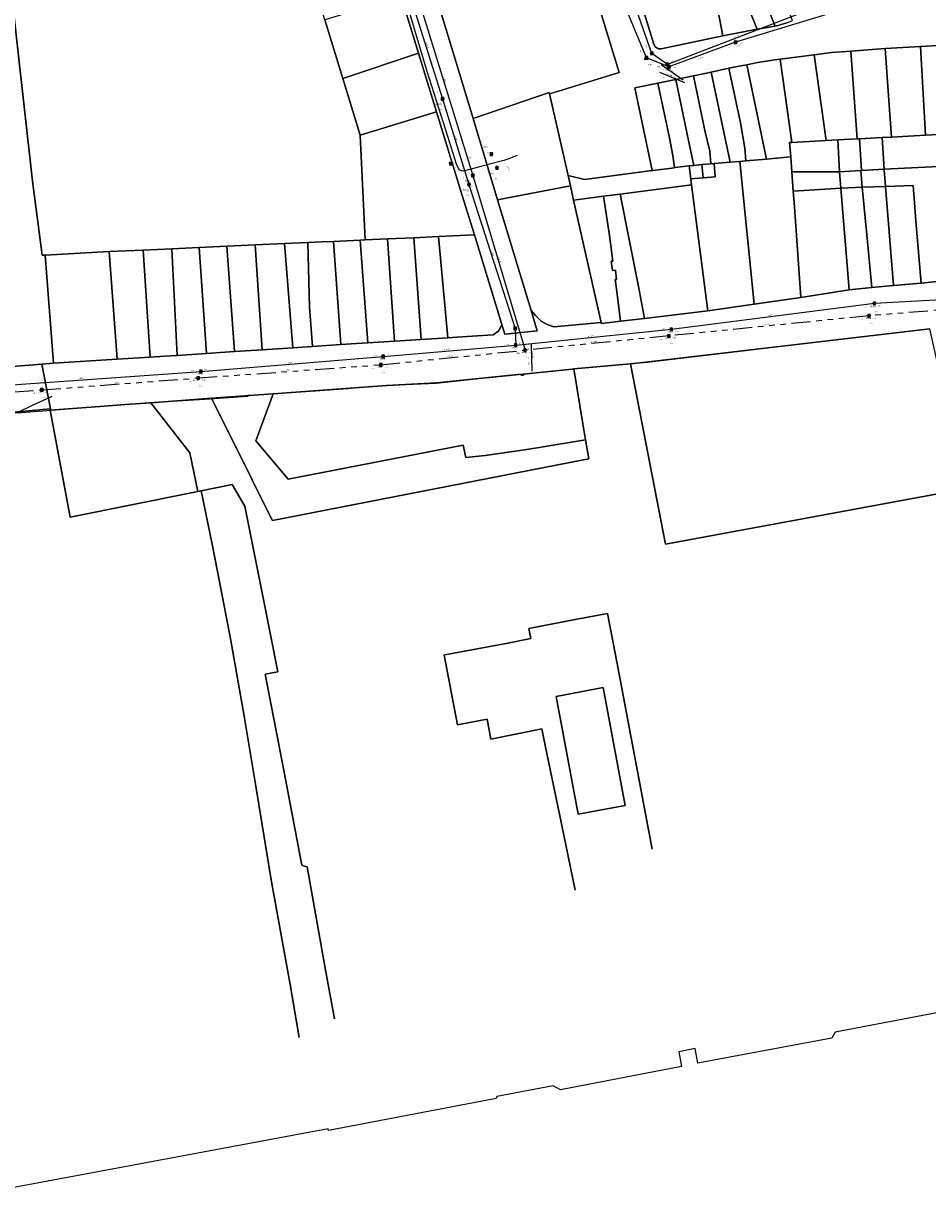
# Model space of a CAD drawing. Header units: metres. Extents: x 163628 to 167855, y 402678 to 405435.
# Tile 151 of 256: x 164660 to 164944, y 402820 to 403191. Entities that reach past the tile are written whole.
import ezdxf

# ---------------------------------------------------------------- set-up
doc = ezdxf.new("R2010")
doc.units = ezdxf.units.M
doc.linetypes.add('X-CA190022.004-UO-WHM_Riolering gemeente_NLCS_v0.2$0$RI-GWA', pattern=[18.45, 6, -1.8, 1.75, -1.8, 1.75, -1.8, 1.75, -1.8])
doc.layers.get('0').update_dxf_attribs({"lineweight": 25})
for name, color, linetype, lineweight in [('X-CA190022.004-UO-BGT_Ondergrond$0$GE_316_WGDFietspad_Vlak_GEM', 253, 'Continuous', 9), ('X-CA190022.004-UO-BGT_Ondergrond$0$GE_401_OTDErf_Vlak_GEM', 253, 'Continuous', 9), ('X-CA190022.004-UO-KAD_Percelen$0$B-WE-KG-GRENS_PERCEEL-GV', 150, 'Continuous', 9), ('X-CA190022.004-UO-WHM_Riolering gemeente - drukleidingen_v0.1$0$Riool_onder_druk_asbestcement_leidingen_450_hgml', 214, 'X-CA190022.004-UO-WHM_Riolering gemeente - drukleidingen_v0.1$0$1-200 PERSLEIDING', 25), ('X-CA190022.004-UO-WHM_Riolering gemeente_NLCS_v0.2$0$B-WE-RI-BOB-T18', 214, 'Continuous', 15), ('X-CA190022.004-UO-WHM_Riolering gemeente_NLCS_v0.2$0$B-WE-RI-DIAMETER-T18', 214, 'Continuous', 15), ('X-CA190022.004-UO-WHM_Riolering gemeente_NLCS_v0.2$0$B-WE-RI-GWA_TRANSPORTLEIDING-G', 214, 'X-CA190022.004-UO-WHM_Riolering gemeente_NLCS_v0.2$0$RI-GWA', 15), ('X-CA190022.004-UO-WHM_Riolering gemeente_NLCS_v0.2$0$B-WE-RI-HWA_TRANSPORTLEIDING-G', 214, 'X-CA190022.004-UO-WHM_Riolering gemeente_NLCS_v0.2$0$1-200 HEMELWATER', 15), ('X-CA190022.004-UO-WHM_Riolering gemeente_NLCS_v0.2$0$B-WE-RI-PUT-S', 214, 'Continuous', 15), ('X-CA190022.004-UO-WHM_Riolering gemeente_NLCS_v0.2$0$B-WE-RI-PUTDEKSELHOOGTE-T18', 214, 'Continuous', 15), ('X-CA190022.004-UO-WHM_Riolering gemeente_NLCS_v0.2$0$B-WE-RI-PUTNUMMER-T25', 214, 'Continuous', 15), ('X-CA190022.004-UO-WHM_Riolering gemeente_NLCS_v0.2$0$B-WE-RI-VWA_TRANSPORTLEIDING-G', 214, 'X-CA190022.004-UO-WHM_Riolering gemeente_NLCS_v0.2$0$1-200 VUILWATER', 15)]:
    doc.layers.add(name, color=color, linetype=linetype, lineweight=lineweight)
doc.styles.add('X-CA190022.004-UO-WHM_Riolering gemeente - drukleidingen_v0.1$0$NLCS-ISO', font='NLCS-ISO.ttf')
doc.styles.add('X-CA190022.004-UO-WHM_Riolering gemeente_NLCS_v0.2$0$NLCS-ISO', font='NLCS-ISO.ttf')
doc.styles.add('X-CA190022.004-UO-WHM_Riolering gemeente_NLCS_v0.2$0$NLCS-ISO-M200-T18', font='NLCS-ISO.ttf', dxfattribs={"height": 0.36})
doc.styles.add('X-CA190022.004-UO-WHM_Riolering gemeente_NLCS_v0.2$0$NLCS-ISO-M200-T25', font='NLCS-ISO.ttf', dxfattribs={"height": 0.5})
doc.linetypes.add('X-CA190022.004-UO-WHM_Riolering gemeente - drukleidingen_v0.1$0$1-200 PERSLEIDING', pattern='A,1.5,-0.6,["PERS",X-CA190022.004-UO-WHM_Riolering gemeente - drukleidingen_v0.1$0$NLCS-ISO,S=0.24,R=0,X=-0.5,Y=-0.12],-0.65', length=2.75)
doc.linetypes.add('X-CA190022.004-UO-WHM_Riolering gemeente_NLCS_v0.2$0$1-200 HEMELWATER', pattern='A,1.5,-0.6,["HWA",X-CA190022.004-UO-WHM_Riolering gemeente_NLCS_v0.2$0$NLCS-ISO,S=0.24,R=0,X=-0.5,Y=-0.12],-0.3', length=2.4)
doc.linetypes.add('X-CA190022.004-UO-WHM_Riolering gemeente_NLCS_v0.2$0$1-200 VUILWATER', pattern='A,1.5,-0.6,["DWA",X-CA190022.004-UO-WHM_Riolering gemeente_NLCS_v0.2$0$NLCS-ISO,S=0.24,R=0,X=-0.5,Y=-0.12],-0.3', length=2.4)

# ---------------------------------------------------------------- blocks, each defined once
blk = doc.blocks.new('X-CA190022.004-UO-WHM_Riolering gemeente_NLCS_v0.2$0$B-SRI-PUT_BETON-SO')
blk.add_line((-1.4, -1.4), (1.4, 1.4))
at = {"lineweight": -3, "flags": 128}
blk.add_lwpolyline([(2, -2), (2, 2), (-2, 2), (-2, -2)], close=True, dxfattribs=at)
at = {"lineweight": -3}
blk.add_circle((0, 0), 2, dxfattribs=at)

msp = doc.modelspace()

# ---------------------------------------------------------------- linework, layer by layer
at = {"layer": 'X-CA190022.004-UO-BGT_Ondergrond$0$GE_316_WGDFietspad_Vlak_GEM', "flags": 128}
msp.add_lwpolyline([(164668.488, 403073.843), (164666.87, 403073.083), (164662.338, 403070.954), (164657.558, 403068.705), (164587.961, 403063.858), (164565.628, 403062.298), (164421.866, 403051.971), (164408.896, 403051.027), (164372.561, 403048.383), (164372.144, 403048.353), (164363.001, 403047.691), (164362.458, 403047.652), (164304.536, 403043.455)], dxfattribs=at)
at = {"layer": 'X-CA190022.004-UO-BGT_Ondergrond$0$GE_401_OTDErf_Vlak_GEM', "flags": 128}
for points in [[(164657.558, 403068.705), (164699.135, 403071.901), (164699.615, 403071.938), (164700.774, 403072.011), (164701.285, 403072.043), (164718.182, 403073.101), (164730.098, 403073.934), (164730.134, 403073.936), (164730.111, 403074.297), (164731.815, 403074.284), (164737.993, 403074.708), (164761.557, 403076.384), (164764.784, 403076.647), (164774.02, 403077.326), (164779.869, 403077.609), (164789.383, 403078.05), (164804.626, 403079.685), (164806.136, 403079.847), (164828.655, 403082.099), (164830.136, 403082.254), (164830.477, 403082.288), (164855.773, 403084.612), (164935.301, 403094.005), (164943.997, 403095.151)], [(165068.691, 402903.27), (164914.838, 402874.023), (164913.849, 402872.14), (164880.022, 402865.79), (164871.672, 402864.223), (164870.785, 402868.823), (164865.636, 402867.831), (164866.523, 402863.231), (164828.457, 402855.897), (164826.143, 402857.157), (164808.453, 402853.752), (164808.275, 402853.147), (164755.477, 402843.093), (164755.355, 402843.613), (164627.821, 402819.853)]]:
    msp.add_lwpolyline(points, dxfattribs=at)
at = {"layer": 'X-CA190022.004-UO-KAD_Percelen$0$B-WE-KG-GRENS_PERCEEL-GV', "flags": 128}
for points in [[(164652.214, 403232.707), (164662.377, 403141.501), (164665.41, 403118.22), (164666.428, 403118.277), (164686.481, 403119.394), (164697.188, 403119.88), (164706.227, 403120.29), (164714.777, 403120.671), (164723.529, 403121.076), (164732.396, 403121.478), (164741.636, 403121.897), (164748.982, 403122.23), (164753.402, 403122.431), (164757.048, 403122.596), (164765.424, 403122.977), (164767.002, 403123.049), (164765.491, 403155.997), (164760.026, 403173.849), (164754.392, 403192.252), (164748.559, 403211.304), (164738.547, 403244.384), (164730.978, 403243.488), (164656.878, 403238.193)], [(164899.661, 403191.324), (164897.532, 403190.641), (164897.251, 403190.551), (164896.019, 403190.257), (164894.774, 403190.024), (164890.3, 403189.305), (164879.523, 403187.212), (164860.175, 403183.158), (164859.804, 403183.113), (164859.431, 403183.14), (164859.071, 403183.237), (164858.735, 403183.401), (164858.437, 403183.627), (164858.188, 403183.905), (164857.996, 403184.226), (164857.869, 403184.577), (164842.023, 403235.894)], [(164634.673, 403081.558), (164665.352, 403084.036), (164669.003, 403084.331), (164666.428, 403118.277), (164665.41, 403118.22), (164662.377, 403141.501), (164652.214, 403232.707)], [(164778.379, 403199.598), (164783.837, 403181.786), (164789.484, 403163.356), (164797.567, 403136.978), (164801.373, 403124.611), (164810.01, 403096.464), (164810.929, 403093.458), (164821.122, 403094.515), (164819.24, 403100.835), (164808.692, 403135.674), (164801.024, 403161.24), (164790.628, 403195.355)], [(164840.179, 403197.634), (164846.919, 403175.688), (164826.502, 403169.38), (164825.05, 403168.931), (164830.923, 403143.254), (164836.009, 403142.077), (164857.342, 403144.853), (164851.867, 403170.825), (164859.131, 403172.342), (164864.71, 403173.507), (164870.291, 403174.673), (164875.87, 403175.838), (164881.449, 403177.004), (164884.003, 403177.537), (164887.038, 403178.125), (164889.885, 403178.676), (164895.799, 403179.624), (164897.534, 403179.842), (164908.219, 403181.271), (164910.697, 403181.602), (164913.711, 403181.923), (164919.779, 403182.438), (164930.532, 403183.193), (164941.731, 403183.89), (164941.764, 403183.892), (164952.518, 403184.46)], [(164948.029, 403110.059), (164941.873, 403109.485), (164933.154, 403108.672), (164926.378, 403108.052), (164919.287, 403107.404), (164904.042, 403104.978), (164889.424, 403102.85), (164874.805, 403100.721), (164854.937, 403098.377), (164847.337, 403097.494), (164841.38, 403096.802), (164841.308, 403097.117), (164826.419, 403095.678), (164824.249, 403096.479), (164822.361, 403097.561), (164820.628, 403099.25), (164819.24, 403100.835), (164821.122, 403094.515), (164810.929, 403093.458), (164810.01, 403096.464), (164809.099, 403094.495), (164807.331, 403093.231), (164795.875, 403092.513), (164793.037, 403092.273), (164784.676, 403091.759), (164776.232, 403091.24), (164767.869, 403090.726), (164764.318, 403090.508), (164759.371, 403090.177), (164750.415, 403089.577), (164744.245, 403089.164), (164734.629, 403088.52), (164725.981, 403087.941), (164717.17, 403087.351), (164707.909, 403086.731), (164703.915, 403086.463), (164699.41, 403086.185), (164689.067, 403085.547), (164669.003, 403084.331), (164665.352, 403084.036), (164668.049, 403069.925), (164667.955, 403069.568), (164683.537, 403070.71), (164691.525, 403071.295), (164699.611, 403071.887), (164718.65, 403073.28), (164738.087, 403074.702), (164773.699, 403077.306), (164789.416, 403078.095), (164816.044, 403080.827), (164816.076, 403080.508), (164816.792, 403080.581), (164816.76, 403080.9), (164832.13, 403082.469), (164832.674, 403082.518), (164850.455, 403084.135), (164855.338, 403084.58), (164944.596, 403095.076)], [(164651.769, 403068.495), (164668.049, 403069.925), (164665.352, 403084.036), (164634.673, 403081.558)], [(164952.786, 403044.249), (164861.492, 403027.425), (164850.455, 403084.135), (164832.674, 403082.518), (164835.542, 403065.228), (164836.368, 403060.249), (164837.365, 403054.238), (164835.717, 403053.917), (164737.911, 403034.876), (164737.857, 403034.866), (164732.382, 403045.816), (164731.355, 403047.87), (164718.65, 403073.28), (164699.611, 403071.887)], [(164699.611, 403071.887), (164711.937, 403056.147), (164714.392, 403043.972), (164715.48, 403044.191), (164725.203, 403046.144), (164729.171, 403039.335), (164735.004, 403010.031), (164739.536, 402987.305), (164737.267, 402986.879), (164735.535, 402986.565), (164741.518, 402955.704), (164747.148, 402926.452), (164747.963, 402926.229), (164748.753, 402926.007), (164754.285, 402895.241), (164757.34, 402878.199)], [(164668.049, 403069.925), (164651.769, 403068.495)], [(164746.321, 402872.315), (164743.411, 402888.955), (164737.594, 402921.29), (164732.623, 402951.349), (164729.006, 402973.378), (164724.83, 402997.157), (164722.143, 403010.728), (164718.866, 403027.416), (164715.48, 403044.191), (164714.392, 403043.972), (164674.292, 403035.919), (164667.955, 403069.568), (164668.049, 403069.925)], [(164725.203, 403046.144), (164715.48, 403044.191), (164718.866, 403027.416), (164722.143, 403010.728), (164724.83, 402997.157), (164729.006, 402973.378), (164732.623, 402951.349), (164737.594, 402921.29), (164743.411, 402888.955), (164746.321, 402872.315)], [(164757.34, 402878.199), (164754.285, 402895.241), (164748.753, 402926.007), (164747.963, 402926.229), (164747.148, 402926.452), (164741.518, 402955.704), (164735.535, 402986.565), (164737.267, 402986.879), (164739.536, 402987.305), (164735.004, 403010.031), (164729.171, 403039.335), (164725.203, 403046.144)], [(164791.862, 402992.558), (164792.075, 402992.578), (164811.928, 402996.315), (164819.108, 402997.718), (164818.493, 403000.917), (164833.049, 403003.703), (164843.294, 403005.657), (164846.191, 402990.367), (164857.258, 402931.551)], [(164857.258, 402931.551), (164846.191, 402990.367), (164843.294, 403005.657), (164833.049, 403003.703), (164818.493, 403000.917), (164819.108, 402997.718), (164811.928, 402996.315), (164792.075, 402992.578)], [(164792.075, 402992.578), (164791.862, 402992.558), (164796.039, 402970.61), (164805.424, 402972.393), (164806.607, 402966.089), (164822.568, 402969.313), (164823.636, 402964.093), (164828.144, 402942.551), (164833.125, 402918.665)], [(164833.125, 402918.665), (164828.144, 402942.551), (164823.636, 402964.093), (164822.568, 402969.313), (164806.607, 402966.089), (164805.424, 402972.393), (164796.039, 402970.61), (164791.862, 402992.558)]]:
    msp.add_lwpolyline(points, dxfattribs=at)
for points in [[(164860.175, 403183.158), (164879.523, 403187.212), (164878.573, 403192.12), (164877.342, 403198.504), (164874.178, 403214.768), (164873.787, 403216.031), (164865.005, 403244.518), (164853.796, 403241.098), (164843.001, 403237.726), (164842.692, 403237.604), (164842.42, 403237.413), (164842.2, 403237.165), (164842.044, 403236.872), (164841.96, 403236.55), (164841.953, 403236.219), (164842.023, 403235.894), (164857.869, 403184.577), (164857.996, 403184.226), (164858.188, 403183.905), (164858.437, 403183.627), (164858.735, 403183.401), (164859.071, 403183.237), (164859.431, 403183.14), (164859.804, 403183.113)], [(164897.251, 403190.551), (164897.532, 403190.641), (164899.661, 403191.324), (164901.486, 403192.064), (164900.21, 403195.181), (164888.764, 403223.128), (164884.367, 403221.33), (164884.026, 403222.163), (164883.147, 403221.802), (164896.019, 403190.257)], [(164896.019, 403190.257), (164883.147, 403221.802), (164881.731, 403221.223), (164882.413, 403219.558), (164878.553, 403217.979), (164890.3, 403189.305), (164894.774, 403190.024)], [(164873.787, 403216.031), (164874.178, 403214.768), (164877.342, 403198.504), (164878.573, 403192.12), (164879.523, 403187.212), (164890.3, 403189.305), (164878.553, 403217.979)], [(164790.628, 403195.355), (164801.024, 403161.24), (164824.942, 403169.405), (164825.05, 403168.931), (164826.502, 403169.38), (164846.919, 403175.688), (164840.179, 403197.634), (164835.933, 403211.477), (164835.859, 403211.61), (164835.744, 403211.71), (164835.602, 403211.764), (164835.45, 403211.766), (164793.159, 403198.689), (164792.675, 403198.478), (164792.224, 403198.204), (164791.814, 403197.873), (164791.45, 403197.49), (164791.141, 403197.062), (164790.892, 403196.598), (164790.706, 403196.104), (164790.588, 403195.589), (164790.581, 403195.51)], [(164754.392, 403192.252), (164760.026, 403173.849), (164783.837, 403181.786), (164778.379, 403199.598)], [(164765.491, 403155.997), (164789.484, 403163.356), (164783.837, 403181.786), (164760.026, 403173.849)], [(164915.645, 403154.466), (164921.807, 403154.798), (164919.779, 403182.438), (164913.711, 403181.923), (164910.697, 403181.602), (164908.219, 403181.271), (164912.022, 403154.271), (164912.059, 403154.273)], [(164921.807, 403154.798), (164922.473, 403154.834), (164929.644, 403155.209), (164932.559, 403155.364), (164931.72, 403166.854), (164930.532, 403183.193), (164919.779, 403182.438)], [(164941.731, 403183.89), (164930.532, 403183.193), (164931.72, 403166.854), (164932.559, 403155.364), (164932.594, 403155.366), (164943.253, 403155.935)], [(164949.113, 403156.248), (164954.006, 403156.504), (164952.518, 403184.46), (164941.764, 403183.892), (164941.731, 403183.89), (164943.253, 403155.935)], [(164893.269, 403148.46), (164887.038, 403178.125), (164884.003, 403177.537), (164881.449, 403177.004), (164885.054, 403159.842), (164886.451, 403151.873), (164886.797, 403147.902)], [(164898.652, 403148.924), (164900.859, 403149.12), (164900.496, 403153.65), (164901.234, 403153.69), (164897.534, 403179.842), (164895.799, 403179.624), (164889.885, 403178.676), (164887.038, 403178.125), (164893.269, 403148.46)], [(164901.234, 403153.69), (164912.022, 403154.271), (164908.219, 403181.271), (164897.534, 403179.842)], [(164870.402, 403146.49), (164872.953, 403146.71), (164875.729, 403146.949), (164875.386, 403150.909), (164873.898, 403157.498), (164870.291, 403174.673), (164864.71, 403173.507), (164868.319, 403156.327)], [(164876.784, 403147.04), (164881.827, 403147.474), (164875.87, 403175.838), (164870.291, 403174.673), (164873.898, 403157.498), (164875.386, 403150.909), (164875.729, 403146.949)], [(164884.907, 403147.74), (164886.797, 403147.902), (164886.451, 403151.873), (164885.054, 403159.842), (164881.449, 403177.004), (164875.87, 403175.838), (164881.827, 403147.474)], [(164859.131, 403172.342), (164851.867, 403170.825), (164857.342, 403144.853), (164857.493, 403144.873), (164864.308, 403145.76), (164863.818, 403149.641), (164862.741, 403155.155)], [(164870.402, 403146.49), (164868.319, 403156.327), (164864.71, 403173.507), (164859.131, 403172.342), (164862.741, 403155.155), (164863.818, 403149.641), (164864.308, 403145.76), (164864.427, 403145.776), (164868.955, 403146.365)], [(164825.05, 403168.931), (164824.942, 403169.405), (164801.024, 403161.24), (164808.692, 403135.674), (164831.599, 403140.104), (164830.923, 403143.254)], [(164782.342, 403123.746), (164790.148, 403124.101), (164801.373, 403124.611), (164797.567, 403136.978), (164789.484, 403163.356), (164765.491, 403155.997), (164767.002, 403123.049), (164774.035, 403123.368)], [(164943.253, 403155.935), (164932.594, 403155.366), (164932.559, 403155.364), (164929.644, 403155.209), (164930.272, 403145.261), (164949.579, 403146.28), (164949.756, 403146.289), (164949.113, 403156.248)], [(164900.496, 403153.65), (164900.859, 403149.12), (164900.867, 403149.025), (164901.232, 403144.465), (164916.249, 403144.479), (164915.645, 403154.466), (164912.059, 403154.273), (164912.022, 403154.271), (164901.234, 403153.69)], [(164915.645, 403154.466), (164916.249, 403144.479), (164922.887, 403144.872), (164923.146, 403144.886), (164922.473, 403154.834), (164921.807, 403154.798)], [(164923.146, 403144.886), (164930.272, 403145.261), (164929.644, 403155.209), (164922.473, 403154.834)], [(164889.424, 403102.85), (164904.042, 403104.978), (164902.042, 403133.455), (164901.681, 403138.361), (164901.232, 403144.465), (164900.867, 403149.025), (164900.859, 403149.12), (164898.652, 403148.924), (164893.269, 403148.46), (164886.797, 403147.902), (164884.907, 403147.74)], [(164868.955, 403146.365), (164864.427, 403145.776), (164864.308, 403145.76), (164857.493, 403144.873), (164857.342, 403144.853), (164836.009, 403142.077), (164830.923, 403143.254), (164831.599, 403140.104), (164832.581, 403135.527), (164842.001, 403136.772), (164847.243, 403137.465), (164869.685, 403140.393), (164869.461, 403142.222)], [(164869.461, 403142.222), (164873.311, 403142.555), (164872.953, 403146.71), (164870.402, 403146.49), (164868.955, 403146.365)], [(164889.424, 403102.85), (164884.907, 403147.74), (164881.827, 403147.474), (164876.784, 403147.04), (164877.142, 403142.885), (164873.311, 403142.555), (164869.461, 403142.222), (164869.685, 403140.393), (164874.805, 403100.721)], [(164873.311, 403142.555), (164877.142, 403142.885), (164876.784, 403147.04), (164875.729, 403146.949), (164872.953, 403146.71)], [(164916.633, 403139.317), (164916.249, 403144.479), (164901.232, 403144.465), (164901.681, 403138.361)], [(164923.397, 403139.593), (164922.887, 403144.872), (164916.249, 403144.479), (164916.633, 403139.317)], [(164930.695, 403139.891), (164930.282, 403145.136), (164930.272, 403145.261), (164923.146, 403144.886), (164922.887, 403144.872), (164923.397, 403139.593)], [(164930.282, 403145.136), (164930.695, 403139.891), (164939.43, 403140.195), (164940.44, 403126.468), (164941.873, 403109.485), (164948.029, 403110.059), (164952.514, 403110.272), (164949.579, 403146.28), (164930.272, 403145.261)], [(164808.692, 403135.674), (164819.24, 403100.835), (164820.628, 403099.25), (164822.361, 403097.561), (164824.249, 403096.479), (164826.419, 403095.678), (164841.308, 403097.117), (164832.581, 403135.527), (164831.599, 403140.104)], [(164843.929, 403124.483), (164844.959, 403116.404), (164844.444, 403116.338), (164844.821, 403113.449), (164845.744, 403113.566), (164846.107, 403110.623), (164845.672, 403110.568), (164846.035, 403107.716), (164847.337, 403097.494), (164854.937, 403098.377), (164853.043, 403108.404), (164847.243, 403137.465), (164842.001, 403136.772)], [(164874.805, 403100.721), (164869.685, 403140.393), (164847.243, 403137.465), (164853.043, 403108.404), (164854.937, 403098.377)], [(164904.042, 403104.978), (164919.287, 403107.404), (164916.633, 403139.317), (164901.681, 403138.361), (164902.042, 403133.455)], [(164923.397, 403139.593), (164916.633, 403139.317), (164919.287, 403107.404), (164926.378, 403108.052), (164924.839, 403124.681)], [(164923.397, 403139.593), (164924.839, 403124.681), (164926.378, 403108.052), (164933.154, 403108.672), (164930.695, 403139.891)], [(164939.43, 403140.195), (164930.695, 403139.891), (164933.154, 403108.672), (164941.873, 403109.485), (164940.44, 403126.468)], [(164841.38, 403096.802), (164847.337, 403097.494), (164846.035, 403107.716), (164845.672, 403110.568), (164846.107, 403110.623), (164845.744, 403113.566), (164844.821, 403113.449), (164844.444, 403116.338), (164844.959, 403116.404), (164843.929, 403124.483), (164842.001, 403136.772), (164832.581, 403135.527), (164841.308, 403097.117)], [(164741.636, 403121.897), (164744.245, 403089.164), (164750.415, 403089.577), (164749.474, 403101.934), (164748.982, 403122.23)], [(164757.048, 403122.596), (164753.402, 403122.431), (164748.982, 403122.23), (164749.474, 403101.934), (164750.415, 403089.577), (164759.371, 403090.177)], [(164767.869, 403090.726), (164765.424, 403122.977), (164757.048, 403122.596), (164759.371, 403090.177), (164764.318, 403090.508)], [(164774.035, 403123.368), (164767.002, 403123.049), (164765.424, 403122.977), (164767.869, 403090.726), (164776.232, 403091.24)], [(164784.676, 403091.759), (164782.342, 403123.746), (164774.035, 403123.368), (164776.232, 403091.24)], [(164793.037, 403092.273), (164790.148, 403124.101), (164782.342, 403123.746), (164784.676, 403091.759)], [(164810.01, 403096.464), (164801.373, 403124.611), (164790.148, 403124.101), (164793.037, 403092.273), (164795.875, 403092.513), (164807.331, 403093.231), (164809.099, 403094.495)], [(164686.481, 403119.394), (164666.428, 403118.277), (164669.003, 403084.331), (164689.067, 403085.547)], [(164699.41, 403086.185), (164697.188, 403119.88), (164686.481, 403119.394), (164689.067, 403085.547)], [(164699.41, 403086.185), (164703.915, 403086.463), (164707.909, 403086.731), (164706.227, 403120.29), (164697.188, 403119.88)], [(164717.17, 403087.351), (164714.777, 403120.671), (164706.227, 403120.29), (164707.909, 403086.731)], [(164723.529, 403121.076), (164714.777, 403120.671), (164717.17, 403087.351), (164725.981, 403087.941)], [(164734.629, 403088.52), (164732.396, 403121.478), (164723.529, 403121.076), (164725.981, 403087.941)], [(164744.245, 403089.164), (164741.636, 403121.897), (164732.396, 403121.478), (164734.629, 403088.52)], [(164954.176, 403052.655), (164944.596, 403095.076), (164855.338, 403084.58), (164850.455, 403084.135), (164861.492, 403027.425), (164952.786, 403044.249), (164951.869, 403052.383)], [(164835.542, 403065.228), (164832.674, 403082.518), (164832.13, 403082.469), (164816.76, 403080.9), (164816.792, 403080.581), (164816.076, 403080.508), (164816.044, 403080.827), (164789.416, 403078.095), (164773.699, 403077.306), (164738.087, 403074.702), (164732.689, 403059.869), (164742.788, 403047.833), (164797.898, 403058.495), (164798.652, 403054.616), (164804.756, 403055.268), (164817.125, 403057.026), (164821.106, 403057.698), (164836.368, 403060.249)], [(164737.857, 403034.866), (164737.911, 403034.876), (164835.717, 403053.917), (164837.365, 403054.238), (164836.368, 403060.249), (164821.106, 403057.698), (164817.125, 403057.026), (164804.756, 403055.268), (164798.652, 403054.616), (164797.898, 403058.495), (164742.788, 403047.833), (164732.689, 403059.869), (164738.087, 403074.702), (164718.65, 403073.28), (164731.355, 403047.87), (164732.382, 403045.816)], [(164699.611, 403071.887), (164691.525, 403071.295), (164683.537, 403070.71), (164667.955, 403069.568), (164674.292, 403035.919), (164714.392, 403043.972), (164711.937, 403056.147)], [(164834.011, 402942.53), (164827.065, 402979.529), (164841.848, 402982.331), (164848.785, 402945.281)], [(164827.065, 402979.529), (164834.011, 402942.53), (164848.785, 402945.281), (164841.848, 402982.331)]]:
    msp.add_lwpolyline(points, close=True, dxfattribs=at)
at = {"layer": 'X-CA190022.004-UO-WHM_Riolering gemeente - drukleidingen_v0.1$0$Riool_onder_druk_asbestcement_leidingen_450_hgml', "flags": 128}
msp.add_lwpolyline([(164814.8, 403149.632), (164811.936, 403148.48), (164810.656, 403148.064), (164805.744, 403146.752), (164797.952, 403144.672), (164797.392, 403144.736), (164796.848, 403144.992), (164796.368, 403145.472), (164795.712, 403146.912), (164793.088, 403155.296), (164786.528, 403176), (164778.416, 403203.104), (164770.368, 403228.32), (164765.728, 403243.008), (164757.856, 403266.944), (164752.336, 403282.048), (164749.424, 403291.072), (164747.808, 403296.352), (164747.856, 403299.424), (164750.736, 403303.104), (164756.128, 403311.168), (164768.08, 403329.696), (164783.296, 403353.248), (164790.832, 403364.96), (164794.416, 403370.624), (164799.328, 403376.576), (164810.256, 403387.424), (164822.624, 403398.208), (164848.768, 403416.704), (164864.032, 403425.632), (164868.352, 403428.416), (164864.032, 403471.712), (164861.12, 403503.84), (164856.864, 403507.744), (164851.984, 403509.888), (164846.608, 403513.664), (164840.64, 403520.224), (164832.896, 403531.168), (164828.368, 403537.152), (164816.752, 403554.336), (164814.592, 403557.472), (164814.16, 403558.112), (164813.584, 403558.944)], dxfattribs=at)
at = {"layer": 'X-CA190022.004-UO-WHM_Riolering gemeente_NLCS_v0.2$0$B-WE-RI-GWA_TRANSPORTLEIDING-G'}
for p, q in [((164980.832, 403103.584), (164925.488, 403099.2)), ((164925.488, 403099.2), (164862.512, 403092.864)), ((164862.512, 403092.864), (164817.312, 403088.384)), ((164771.952, 403083.808), (164817.312, 403088.384)), ((164714.512, 403079.648), (164771.952, 403083.808)), ((164665.312, 403075.904), (164714.512, 403079.648)), ((164619.968, 403072.416), (164665.312, 403075.904))]:
    msp.add_line(p, q, dxfattribs=at)
at = {"layer": 'X-CA190022.004-UO-WHM_Riolering gemeente_NLCS_v0.2$0$B-WE-RI-HWA_TRANSPORTLEIDING-G'}
for p, q in [((164857.168, 403181.696), (164844.464, 403218.016)), ((164781.408, 403199.104), (164791.376, 403167.424)), ((164907.072, 403195.52), (164862.08, 403178.24)), ((164862.08, 403178.24), (164857.168, 403181.696)), ((164867.072, 403173.248), (164860.157, 403178.089)), ((164791.376, 403167.424), (164799.68, 403140.48)), ((164799.68, 403140.48), (164814.24, 403095.232)), ((164927.184, 403103.136), (164982.208, 403106.176)), ((164863.344, 403094.944), (164927.184, 403103.136)), ((164814.24, 403095.232), (164814.368, 403089.952)), ((164814.368, 403089.952), (164863.344, 403094.944)), ((164772.672, 403086.432), (164814.368, 403089.952)), ((164819.232, 403090.24), (164819.428, 403081.801)), ((164715.376, 403081.664), (164772.672, 403086.432)), ((164641.536, 403076.544), (164715.376, 403081.664))]:
    msp.add_line(p, q, dxfattribs=at)
at = {"layer": 'X-CA190022.004-UO-WHM_Riolering gemeente_NLCS_v0.2$0$B-WE-RI-VWA_TRANSPORTLEIDING-G'}
for p, q in [((164855.52, 403180.32), (164839.824, 403218.176)), ((164782.848, 403201.632), (164800.864, 403143.328)), ((164923.888, 403197.504), (164883.488, 403185.184)), ((164883.488, 403185.184), (164862.56, 403177.44)), ((164862.56, 403177.44), (164855.52, 403180.32)), ((164867.552, 403172.448), (164859.734, 403175.632)), ((164800.864, 403143.328), (164817.312, 403088.384))]:
    msp.add_line(p, q, dxfattribs=at)

# ---------------------------------------------------------------- block references
at = {"layer": 'X-CA190022.004-UO-WHM_Riolering gemeente_NLCS_v0.2$0$B-WE-RI-PUT-S', "xscale": 0.2, "yscale": 0.2, "zscale": 0.2}
for p in [(164883.488, 403185.184), (164857.168, 403181.696), (164855.52, 403180.32), (164862.08, 403178.24), (164862.56, 403177.44), (164791.376, 403167.424), (164806.72, 403150.016), (164794, 403147.008), (164808.512, 403145.696), (164799.68, 403140.48), (164800.864, 403143.328), (164927.184, 403103.136), (164925.488, 403099.2), (164814.24, 403095.232), (164862.512, 403092.864), (164863.344, 403094.944), (164814.368, 403089.952), (164817.312, 403088.384), (164772.672, 403086.432), (164715.376, 403081.664), (164771.952, 403083.808), (164714.512, 403079.648), (164665.312, 403075.904)]:
    msp.add_blockref('X-CA190022.004-UO-WHM_Riolering gemeente_NLCS_v0.2$0$B-SRI-PUT_BETON-SO', p, dxfattribs=at)

# ---------------------------------------------------------------- texts
at = {"layer": 'X-CA190022.004-UO-WHM_Riolering gemeente_NLCS_v0.2$0$B-WE-RI-BOB-T18', "style": 'X-CA190022.004-UO-WHM_Riolering gemeente_NLCS_v0.2$0$NLCS-ISO-M200-T18'}
for s, rotation, p in [('7.02', 292.5063, (164853.37, 403182.689)), ('7.53', 289.2705, (164855.157, 403184.185)), ('7.13', 20.3256, (164881.026, 403183.121)), ('7.13', 16.9405, (164884.853, 403184.459)), ('7.52', 21.0047, (164862.999, 403178.925)), ('7.02', 337.823, (164860.338, 403174.199)), ('7.53', 324.988, (164860.427, 403176.557)), ('7.06', 20.3256, (164863.974, 403176.791)), ('7.52', 324.988, (164863.968, 403174.08)), ('7.06', 337.823, (164864.34, 403172.57)), ('7.21', 287.4818, (164789.432, 403169.976)), ('7.21', 287.1564, (164790.644, 403166.044)), ('7.22', 287.1564, (164797.753, 403143.057)), ('7.22', 287.8401, (164798.97, 403139.106)), ('7.22', 7.3197, (164924.324, 403101.654)), ('7.22', 3.1622, (164928.339, 403102.092)), ('7.22', 287.8401, (164812.295, 403097.776)), ('6.45', 5.7388, (164922.592, 403097.841)), ('6.45', 4.5241, (164926.674, 403098.191)), ('7.20', 5.8154, (164860.315, 403094.922)), ('7.20', 7.3197, (164864.581, 403093.979)), ('7.22', 4.7984, (164811.325, 403089.986)), ('7.22', 5.8154, (164815.424, 403090.35)), ('7.22', 271.3084, (164818.158, 403089.115)), ('6.38', 5.6473, (164859.61, 403091.505)), ('6.38', 5.7388, (164863.715, 403091.886)), ('7.20', 4.7491, (164769.635, 403086.489)), ('7.20', 4.7984, (164773.741, 403086.831)), ('6.06', 5.79, (164814.416, 403087.001)), ('6.34', 5.6473, (164818.513, 403087.414)), ('7.19', 3.9733, (164712.346, 403081.77)), ('7.19', 4.7491, (164716.451, 403082.07)), ('6.10', 4.1221, (164769.017, 403082.486)), ('6.10', 5.79, (164773.155, 403082.817)), ('7.22', 271.3084, (164818.259, 403084.795)), ('6.14', 4.3707, (164711.582, 403078.333)), ('6.14', 4.1221, (164715.686, 403078.642)), ('6.17', 4.3741, (164662.392, 403074.573)), ('6.17', 4.3707, (164666.5, 403074.887))]:
    msp.add_text(s, height=0.36, rotation=rotation, dxfattribs=at).set_placement(p)
at = {"layer": 'X-CA190022.004-UO-WHM_Riolering gemeente_NLCS_v0.2$0$B-WE-RI-DIAMETER-T18', "style": 'X-CA190022.004-UO-WHM_Riolering gemeente_NLCS_v0.2$0$NLCS-ISO-M200-T18'}
for s, rotation, p in [('ø B400', 21.0047, (164882.899, 403186.581)), ('ø B600', 287.4818, (164786.176, 403184.951)), ('ø P250', 20.3256, (164871.825, 403179.706)), ('ø B300', 287.1978, (164791.662, 403174.179)), ('ø P250', 337.823, (164862.2, 403174.952)), ('ø B400', 324.988, (164862.411, 403176.878)), ('ø B600', 287.1564, (164795.324, 403155.652)), ('ø A450', 13.3972, (164798.655, 403148.42)), ('ø A450', 292.5329, (164811.535, 403146.268)), ('ø B600', 287.8401, (164806.744, 403119.556)), ('ø B300', 286.6664, (164808.912, 403117.571)), ('ø B1250', 5.7388, (164892.057, 403096.16)), ('ø B600', 7.3197, (164893.56, 403099.113)), ('ø B600', 5.8154, (164837.153, 403092.563)), ('ø B600', 4.7984, (164791.815, 403088.348)), ('ø B1250', 5.6473, (164837.968, 403090.758)), ('ø B1250', 5.79, (164792.689, 403086.205)), ('ø P500', 271.3084, (164819.591, 403087.707)), ('ø B1250', 4.1221, (164741.293, 403081.891)), ('ø B600', 4.7491, (164742.326, 403084.22)), ('ø B600', 3.9733, (164676.758, 403079.298)), ('ø B1250', 4.3707, (164687.978, 403077.933))]:
    msp.add_text(s, height=0.36, rotation=rotation, dxfattribs=at).set_placement(p)
at = {"layer": 'X-CA190022.004-UO-WHM_Riolering gemeente_NLCS_v0.2$0$B-WE-RI-PUTDEKSELHOOGTE-T18', "style": 'X-CA190022.004-UO-WHM_Riolering gemeente_NLCS_v0.2$0$NLCS-ISO-M200-T18'}
for s, p in [('9.15', (164884.09, 403183.937)), ('9.05', (164856.039, 403178.026)), ('9.04', (164856.157, 403178.12)), ('9.08', (164858.84, 403177.334)), ('9.11', (164862.732, 403174.554)), ('8.85', (164790.357, 403163.85)), ('8.80', (164805.36, 403150.43)), ('8.90', (164794.64, 403145.4)), ('9.00', (164807.507, 403142.12)), ('8.85', (164798.667, 403136.92)), ('8.92', (164799.857, 403139.77)), ('9.01', (164927.352, 403100.244)), ('9.20', (164925.862, 403096.6)), ('8.96', (164863.722, 403092.33)), ('9.13', (164813.227, 403091.66)), ('9.10', (164862.882, 403090.27)), ('9.08', (164814.732, 403087.34)), ('9.10', (164817.682, 403085.8)), ('9.10', (164772.322, 403081.2)), ('8.95', (164773.042, 403083.84)), ('8.98', (164715.752, 403079.08)), ('9.10', (164714.882, 403077.06)), ('9.10', (164665.692, 403073.3))]:
    msp.add_text(s, height=0.36, dxfattribs=at).set_placement(p)
at = {"layer": 'X-CA190022.004-UO-WHM_Riolering gemeente_NLCS_v0.2$0$B-WE-RI-PUTNUMMER-T25', "style": 'X-CA190022.004-UO-WHM_Riolering gemeente_NLCS_v0.2$0$NLCS-ISO-M200-T25'}
for s, p in [('D026', (164882.73, 403185.537)), ('D024', (164854.679, 403179.626)), ('H024', (164854.797, 403179.72)), ('H025', (164857.48, 403178.933)), ('D025', (164861.372, 403176.154)), ('H068', (164788.997, 403165.45)), ('00P1', (164804, 403152.03)), ('00P2', (164793.28, 403147)), ('D052', (164798.497, 403141.37)), ('0000G', (164805.467, 403143.72)), ('H067', (164797.307, 403138.52)), ('H050', (164925.992, 403101.844)), ('0728', (164924.502, 403098.2)), ('H066', (164811.867, 403093.26)), ('H051', (164862.362, 403093.93)), ('H052', (164813.372, 403088.94)), ('0729', (164861.522, 403091.87)), ('H053', (164771.682, 403085.44)), ('0730', (164816.322, 403087.4)), ('0731', (164770.962, 403082.8)), ('0731A', (164712.842, 403078.66)), ('H054', (164714.392, 403080.68)), ('0732', (164664.332, 403074.9))]:
    msp.add_text(s, height=0.5, dxfattribs=at).set_placement(p)

doc.saveas('drawing.dxf')
